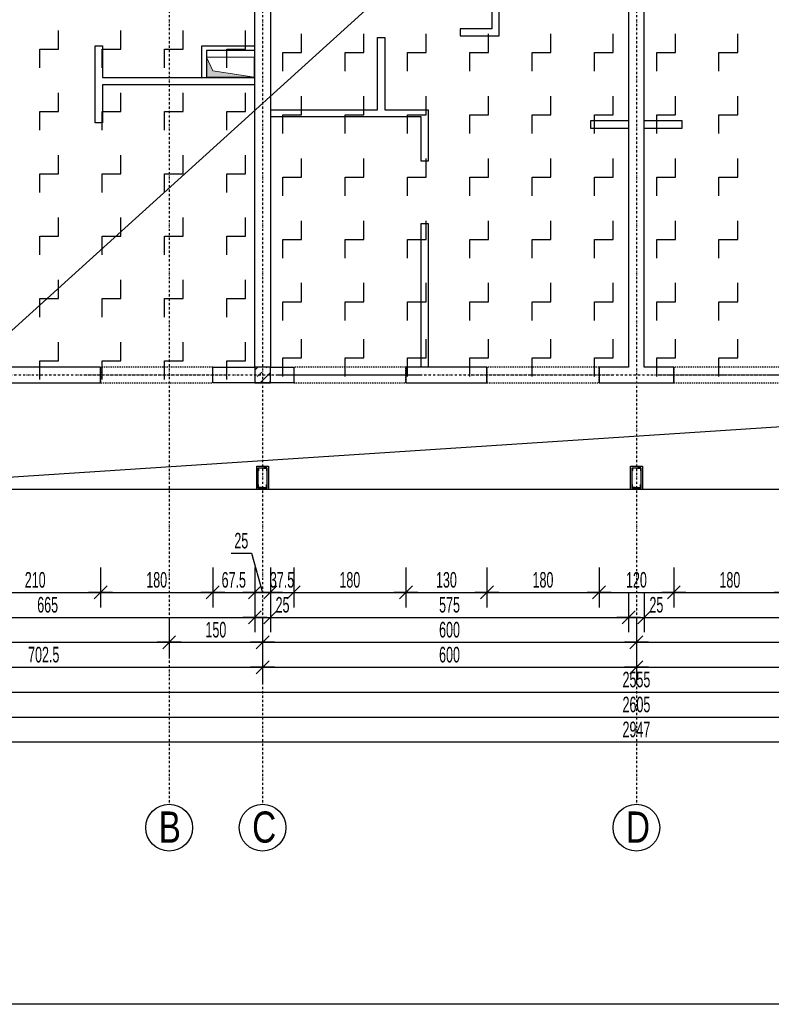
# Model space of a CAD drawing. Header units: millimetres. Extents: x -9646 to 8439, y -19398 to -14733.
# Tile 39 of 49: x 5306 to 6512, y -18664 to -17084. Entities that reach past the tile are written whole.
import ezdxf

# ---------------------------------------------------------------- set-up
doc = ezdxf.new("R2010")
doc.units = ezdxf.units.MM
doc.header["$LTSCALE"] = 10
doc.linetypes.add('MO', pattern=[0.7, 0.35, -0.17, 0.01, -0.17])
doc.linetypes.add('MP', pattern=[0.36, 0.2, -0.16])
for name, color, linetype in [('BA_prg', 3, 'Continuous'), ('BA_szr', 1, 'Continuous'), ('BA_wym', 1, 'Continuous'), ('BD_lpm', 1, 'MP'), ('BD_osm', 1, 'MO'), ('BD_txs', 2, 'Continuous'), ('BD_wic', 1, 'Continuous'), ('BD_wig', 3, 'Continuous'), ('BZ_P_prz', 4, 'Continuous')]:
    doc.layers.add(name, color=color, linetype=linetype)
doc.layers.add('Nowe_A-Przebicia_Nr_pióra__1', color=7, linetype='Continuous', lineweight=13)
doc.layers.add('Nowe_A-Przebicia_Nr_pióra__102', color=7, linetype='Continuous', lineweight=5, true_color=0xcccccc)
doc.styles.add('BIKTS', font='bikromsw.shx', dxfattribs={"width": 0.8})
doc.styles.add('BIKWYM', font='bikromsw.shx', dxfattribs={"width": 0.6})
doc.dimstyles.new('BA_KR_100_cm', dxfattribs={"dimtxt": 25, "dimasz": 1.666667, "dimexe": 24, "dimexo": 0, "dimgap": 0, "dimtad": 0, "dimdec": 1, "dimrnd": 0.5, "dimzin": 9, "dimdsep": 46, "dimtxsty": 'BIKWYM', "dimblk": 'WYM-KR', "dimcen": 0, "dimdle": 20, "dimclrd": 256, "dimclre": 256, "dimclrt": 2, "dimadec": 0, "dimazin": 0, "dimtfac": 0.033333, "dimtdec": 1, "dimtmove": 0, "dimatfit": 3, "dimldrblk": 'WYM-KR', "dimfxl": 25, "dimfxlon": 1, "dimtvp": 0.8, "dimtolj": 1, "dimarcsym": 0})

# ---------------------------------------------------------------- blocks, each defined once
blk = doc.blocks.new('WYM-KR')
at = {"linetype": 'ByBlock'}
blk.add_line((11.52, 0), (-11.52, 0), dxfattribs=at)
at = {"color": 7, "linetype": 'ByBlock'}
blk.add_line((6.24, 6.24), (-6.24, -6.24), dxfattribs=at)
blk = doc.blocks.new('*D452')
at = {"layer": 'BA_wym', "lineweight": -2}
for p, q in [((5225.5, -17962.8), (5225.5, -18026.8)), ((5435.5, -17962.8), (5435.5, -18026.8)), ((5227.2, -18002.8), (5433.8, -18002.8))]:
    blk.add_line(p, q, dxfattribs=at)
at = {"layer": 'Defpoints', "color": 0}
for p in [(5225.5, -17666.3), (5435.5, -17666.3), (5435.5, -18002.8)]:
    blk.add_point(p, dxfattribs=at)
at = {"layer": 'BA_wym', "lineweight": -2, "xscale": 1.666666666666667, "yscale": 1.666666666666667, "zscale": 1.666666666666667, "rotation": 180}
blk.add_blockref('WYM-KR', (5225.5, -18002.8), dxfattribs=at)
at = {"layer": 'BA_wym', "lineweight": -2, "xscale": 1.666666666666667, "yscale": 1.666666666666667, "zscale": 1.666666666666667}
blk.add_blockref('WYM-KR', (5435.5, -18002.8), dxfattribs=at)
at = {"layer": 'BA_wym', "color": 2, "insert": (5330.5, -17982.8), "char_height": 25, "attachment_point": 5, "style": 'BIKWYM'}
blk.add_mtext('\\A1;210', dxfattribs=at)
blk = doc.blocks.new('*D453')
at = {"layer": 'BA_wym', "lineweight": -2}
for p, q in [((5435.5, -17962.8), (5435.5, -18026.8)), ((5615.5, -17962.8), (5615.5, -18026.8)), ((5437.2, -18002.8), (5613.8, -18002.8))]:
    blk.add_line(p, q, dxfattribs=at)
at = {"layer": 'Defpoints', "color": 0}
for p in [(5435.5, -17666.3), (5615.5, -17666.3), (5615.5, -18002.8)]:
    blk.add_point(p, dxfattribs=at)
at = {"layer": 'BA_wym', "lineweight": -2, "xscale": 1.666666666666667, "yscale": 1.666666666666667, "zscale": 1.666666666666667, "rotation": 180}
blk.add_blockref('WYM-KR', (5435.5, -18002.8), dxfattribs=at)
at = {"layer": 'BA_wym', "lineweight": -2, "xscale": 1.666666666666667, "yscale": 1.666666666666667, "zscale": 1.666666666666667}
blk.add_blockref('WYM-KR', (5615.5, -18002.8), dxfattribs=at)
at = {"layer": 'BA_wym', "color": 2, "insert": (5525.5, -17982.8), "char_height": 25, "attachment_point": 5, "style": 'BIKWYM'}
blk.add_mtext('\\A1;180', dxfattribs=at)
blk = doc.blocks.new('*D454')
at = {"layer": 'BA_wym', "lineweight": -2}
for p, q in [((5615.5, -17962.8), (5615.5, -18026.8)), ((5683, -17962.8), (5683, -18026.8)), ((5617.2, -18002.8), (5681.3, -18002.8))]:
    blk.add_line(p, q, dxfattribs=at)
at = {"layer": 'Defpoints', "color": 0}
for p in [(5615.5, -17666.3), (5683, -17666.3), (5683, -18002.8)]:
    blk.add_point(p, dxfattribs=at)
at = {"layer": 'BA_wym', "lineweight": -2, "xscale": 1.666666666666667, "yscale": 1.666666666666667, "zscale": 1.666666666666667, "rotation": 180}
blk.add_blockref('WYM-KR', (5615.5, -18002.8), dxfattribs=at)
at = {"layer": 'BA_wym', "lineweight": -2, "xscale": 1.666666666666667, "yscale": 1.666666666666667, "zscale": 1.666666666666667}
blk.add_blockref('WYM-KR', (5683, -18002.8), dxfattribs=at)
at = {"layer": 'BA_wym', "color": 2, "insert": (5649.2, -17982.8), "char_height": 25, "attachment_point": 5, "style": 'BIKWYM'}
blk.add_mtext('\\A1;67.5', dxfattribs=at)
blk = doc.blocks.new('*D455')
at = {"layer": 'BA_wym', "lineweight": -2}
for p, q in [((5645.1, -17939.9), (5677.5, -17939.9)), ((5677.5, -17939.9), (5695.5, -18002.8)), ((5683, -17962.8), (5683, -18026.8)), ((5708, -17962.8), (5708, -18026.8)), ((5681.3, -18002.8), (5679.6, -18002.8)), ((5683, -18002.8), (5708, -18002.8)), ((5709.6, -18002.8), (5711.3, -18002.8))]:
    blk.add_line(p, q, dxfattribs=at)
at = {"layer": 'Defpoints', "color": 0}
for p in [(5683, -17666.3), (5708, -17666.3), (5708, -18002.8)]:
    blk.add_point(p, dxfattribs=at)
at = {"layer": 'BA_wym', "lineweight": -2, "xscale": 1.666666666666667, "yscale": 1.666666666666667, "zscale": 1.666666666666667}
blk.add_blockref('WYM-KR', (5683, -18002.8), dxfattribs=at)
at = {"layer": 'BA_wym', "lineweight": -2, "xscale": 1.666666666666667, "yscale": 1.666666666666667, "zscale": 1.666666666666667, "rotation": 180}
blk.add_blockref('WYM-KR', (5708, -18002.8), dxfattribs=at)
at = {"layer": 'BA_wym', "color": 2, "insert": (5661.3, -17919.9), "char_height": 25, "attachment_point": 5, "style": 'BIKWYM'}
blk.add_mtext('\\A1;25', dxfattribs=at)
blk = doc.blocks.new('*D456')
at = {"layer": 'BA_wym', "lineweight": -2}
for p, q in [((5708, -17962.8), (5708, -18026.8)), ((5745.5, -17962.8), (5745.5, -18026.8)), ((5706.3, -18002.8), (5704.6, -18002.8)), ((5708, -18002.8), (5745.5, -18002.8)), ((5747.1, -18002.8), (5748.8, -18002.8))]:
    blk.add_line(p, q, dxfattribs=at)
at = {"layer": 'Defpoints', "color": 0}
for p in [(5708, -17666.3), (5745.5, -17666.3), (5745.5, -18002.8)]:
    blk.add_point(p, dxfattribs=at)
at = {"layer": 'BA_wym', "lineweight": -2, "xscale": 1.666666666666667, "yscale": 1.666666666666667, "zscale": 1.666666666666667}
blk.add_blockref('WYM-KR', (5708, -18002.8), dxfattribs=at)
at = {"layer": 'BA_wym', "lineweight": -2, "xscale": 1.666666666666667, "yscale": 1.666666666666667, "zscale": 1.666666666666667, "rotation": 180}
blk.add_blockref('WYM-KR', (5745.5, -18002.8), dxfattribs=at)
at = {"layer": 'BA_wym', "color": 2, "insert": (5726.7, -17982.8), "char_height": 25, "attachment_point": 5, "style": 'BIKWYM'}
blk.add_mtext('\\A1;37.5', dxfattribs=at)
blk = doc.blocks.new('*D457')
at = {"layer": 'BA_wym', "lineweight": -2}
for p, q in [((5745.5, -17962.8), (5745.5, -18026.8)), ((5925.5, -17962.8), (5925.5, -18026.8)), ((5747.1, -18002.8), (5923.8, -18002.8))]:
    blk.add_line(p, q, dxfattribs=at)
at = {"layer": 'Defpoints', "color": 0}
for p in [(5745.5, -17666.3), (5925.5, -17666.3), (5925.5, -18002.8)]:
    blk.add_point(p, dxfattribs=at)
at = {"layer": 'BA_wym', "lineweight": -2, "xscale": 1.666666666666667, "yscale": 1.666666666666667, "zscale": 1.666666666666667, "rotation": 180}
blk.add_blockref('WYM-KR', (5745.5, -18002.8), dxfattribs=at)
at = {"layer": 'BA_wym', "lineweight": -2, "xscale": 1.666666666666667, "yscale": 1.666666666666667, "zscale": 1.666666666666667}
blk.add_blockref('WYM-KR', (5925.5, -18002.8), dxfattribs=at)
at = {"layer": 'BA_wym', "color": 2, "insert": (5835.5, -17982.8), "char_height": 25, "attachment_point": 5, "style": 'BIKWYM'}
blk.add_mtext('\\A1;180', dxfattribs=at)
blk = doc.blocks.new('*D458')
at = {"layer": 'BA_wym', "lineweight": -2}
for p, q in [((5925.5, -17962.8), (5925.5, -18026.8)), ((6055.5, -17962.8), (6055.5, -18026.8)), ((5927.1, -18002.8), (6053.8, -18002.8))]:
    blk.add_line(p, q, dxfattribs=at)
at = {"layer": 'Defpoints', "color": 0}
for p in [(5925.5, -17666.3), (6055.5, -17666.3), (6055.5, -18002.8)]:
    blk.add_point(p, dxfattribs=at)
at = {"layer": 'BA_wym', "lineweight": -2, "xscale": 1.666666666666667, "yscale": 1.666666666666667, "zscale": 1.666666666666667, "rotation": 180}
blk.add_blockref('WYM-KR', (5925.5, -18002.8), dxfattribs=at)
at = {"layer": 'BA_wym', "lineweight": -2, "xscale": 1.666666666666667, "yscale": 1.666666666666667, "zscale": 1.666666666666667}
blk.add_blockref('WYM-KR', (6055.5, -18002.8), dxfattribs=at)
at = {"layer": 'BA_wym', "color": 2, "insert": (5990.5, -17982.8), "char_height": 25, "attachment_point": 5, "style": 'BIKWYM'}
blk.add_mtext('\\A1;130', dxfattribs=at)
blk = doc.blocks.new('*D459')
at = {"layer": 'BA_wym', "lineweight": -2}
for p, q in [((6055.5, -17962.8), (6055.5, -18026.8)), ((6235.5, -17962.8), (6235.5, -18026.8)), ((6057.1, -18002.8), (6233.8, -18002.8))]:
    blk.add_line(p, q, dxfattribs=at)
at = {"layer": 'Defpoints', "color": 0}
for p in [(6055.5, -17666.3), (6235.5, -17666.3), (6235.5, -18002.8)]:
    blk.add_point(p, dxfattribs=at)
at = {"layer": 'BA_wym', "lineweight": -2, "xscale": 1.666666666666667, "yscale": 1.666666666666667, "zscale": 1.666666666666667, "rotation": 180}
blk.add_blockref('WYM-KR', (6055.5, -18002.8), dxfattribs=at)
at = {"layer": 'BA_wym', "lineweight": -2, "xscale": 1.666666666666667, "yscale": 1.666666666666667, "zscale": 1.666666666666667}
blk.add_blockref('WYM-KR', (6235.5, -18002.8), dxfattribs=at)
at = {"layer": 'BA_wym', "color": 2, "insert": (6145.5, -17982.8), "char_height": 25, "attachment_point": 5, "style": 'BIKWYM'}
blk.add_mtext('\\A1;180', dxfattribs=at)
blk = doc.blocks.new('*D460')
at = {"layer": 'BA_wym', "lineweight": -2}
for p, q in [((6235.5, -17962.8), (6235.5, -18026.8)), ((6355.5, -17962.8), (6355.5, -18026.8)), ((6237.1, -18002.8), (6353.8, -18002.8))]:
    blk.add_line(p, q, dxfattribs=at)
at = {"layer": 'Defpoints', "color": 0}
for p in [(6235.5, -17666.3), (6355.5, -17666.3), (6355.5, -18002.8)]:
    blk.add_point(p, dxfattribs=at)
at = {"layer": 'BA_wym', "lineweight": -2, "xscale": 1.666666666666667, "yscale": 1.666666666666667, "zscale": 1.666666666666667, "rotation": 180}
blk.add_blockref('WYM-KR', (6235.5, -18002.8), dxfattribs=at)
at = {"layer": 'BA_wym', "lineweight": -2, "xscale": 1.666666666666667, "yscale": 1.666666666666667, "zscale": 1.666666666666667}
blk.add_blockref('WYM-KR', (6355.5, -18002.8), dxfattribs=at)
at = {"layer": 'BA_wym', "color": 2, "insert": (6295.5, -17982.8), "char_height": 25, "attachment_point": 5, "style": 'BIKWYM'}
blk.add_mtext('\\A1;120', dxfattribs=at)
blk = doc.blocks.new('*D461')
at = {"layer": 'BA_wym', "lineweight": -2}
for p, q in [((6355.5, -17962.8), (6355.5, -18026.8)), ((6535.5, -17962.8), (6535.5, -18026.8)), ((6357.1, -18002.8), (6533.8, -18002.8))]:
    blk.add_line(p, q, dxfattribs=at)
at = {"layer": 'Defpoints', "color": 0}
for p in [(6355.5, -17666.3), (6535.5, -17666.3), (6535.5, -18002.8)]:
    blk.add_point(p, dxfattribs=at)
at = {"layer": 'BA_wym', "lineweight": -2, "xscale": 1.666666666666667, "yscale": 1.666666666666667, "zscale": 1.666666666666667, "rotation": 180}
blk.add_blockref('WYM-KR', (6355.5, -18002.8), dxfattribs=at)
at = {"layer": 'BA_wym', "lineweight": -2, "xscale": 1.666666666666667, "yscale": 1.666666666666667, "zscale": 1.666666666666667}
blk.add_blockref('WYM-KR', (6535.5, -18002.8), dxfattribs=at)
at = {"layer": 'BA_wym', "color": 2, "insert": (6445.5, -17982.8), "char_height": 25, "attachment_point": 5, "style": 'BIKWYM'}
blk.add_mtext('\\A1;180', dxfattribs=at)
blk = doc.blocks.new('*D473')
at = {"layer": 'BA_wym', "lineweight": -2}
for p, q in [((5018, -18002.8), (5018, -18066.8)), ((5683, -18002.8), (5683, -18066.8)), ((5019.6, -18042.8), (5681.3, -18042.8))]:
    blk.add_line(p, q, dxfattribs=at)
at = {"layer": 'Defpoints', "color": 0}
for p in [(5683, -17641.3), (5018, -17837.3), (5683, -18042.8)]:
    blk.add_point(p, dxfattribs=at)
at = {"layer": 'BA_wym', "lineweight": -2, "xscale": 1.666666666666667, "yscale": 1.666666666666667, "zscale": 1.666666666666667, "rotation": 180}
blk.add_blockref('WYM-KR', (5018, -18042.8), dxfattribs=at)
at = {"layer": 'BA_wym', "lineweight": -2, "xscale": 1.666666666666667, "yscale": 1.666666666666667, "zscale": 1.666666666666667}
blk.add_blockref('WYM-KR', (5683, -18042.8), dxfattribs=at)
at = {"layer": 'BA_wym', "color": 2, "insert": (5350.5, -18022.8), "char_height": 25, "attachment_point": 5, "style": 'BIKWYM'}
blk.add_mtext('\\A1;665', dxfattribs=at)
blk = doc.blocks.new('*D474')
at = {"layer": 'BA_wym', "lineweight": -2}
for p, q in [((5683, -18002.8), (5683, -18066.8)), ((5708, -18002.8), (5708, -18066.8)), ((5681.3, -18042.8), (5679.6, -18042.8)), ((5683, -18042.8), (5708, -18042.8)), ((5709.6, -18042.8), (5743.7, -18042.8))]:
    blk.add_line(p, q, dxfattribs=at)
at = {"layer": 'Defpoints', "color": 0}
for p in [(5683, -17641.3), (5708, -17641.3), (5708, -18042.8)]:
    blk.add_point(p, dxfattribs=at)
at = {"layer": 'BA_wym', "lineweight": -2, "xscale": 1.666666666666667, "yscale": 1.666666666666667, "zscale": 1.666666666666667}
blk.add_blockref('WYM-KR', (5683, -18042.8), dxfattribs=at)
at = {"layer": 'BA_wym', "lineweight": -2, "xscale": 1.666666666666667, "yscale": 1.666666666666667, "zscale": 1.666666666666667, "rotation": 180}
blk.add_blockref('WYM-KR', (5708, -18042.8), dxfattribs=at)
at = {"layer": 'BA_wym', "color": 2, "insert": (5727.5, -18022.8), "char_height": 25, "attachment_point": 5, "style": 'BIKWYM'}
blk.add_mtext('\\A1;25', dxfattribs=at)
blk = doc.blocks.new('*D475')
at = {"layer": 'BA_wym', "lineweight": -2}
for p, q in [((5708, -18002.8), (5708, -18066.8)), ((6283, -18002.8), (6283, -18066.8)), ((5709.6, -18042.8), (6281.3, -18042.8))]:
    blk.add_line(p, q, dxfattribs=at)
at = {"layer": 'Defpoints', "color": 0}
for p in [(5708, -17641.3), (6283, -17641.3), (6283, -18042.8)]:
    blk.add_point(p, dxfattribs=at)
at = {"layer": 'BA_wym', "lineweight": -2, "xscale": 1.666666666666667, "yscale": 1.666666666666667, "zscale": 1.666666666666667, "rotation": 180}
blk.add_blockref('WYM-KR', (5708, -18042.8), dxfattribs=at)
at = {"layer": 'BA_wym', "lineweight": -2, "xscale": 1.666666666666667, "yscale": 1.666666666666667, "zscale": 1.666666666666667}
blk.add_blockref('WYM-KR', (6283, -18042.8), dxfattribs=at)
at = {"layer": 'BA_wym', "color": 2, "insert": (5995.5, -18022.8), "char_height": 25, "attachment_point": 5, "style": 'BIKWYM'}
blk.add_mtext('\\A1;575', dxfattribs=at)
blk = doc.blocks.new('*D476')
at = {"layer": 'BA_wym', "lineweight": -2}
for p, q in [((6283, -18002.8), (6283, -18066.8)), ((6308, -18002.8), (6308, -18066.8)), ((6281.3, -18042.8), (6279.6, -18042.8)), ((6283, -18042.8), (6308, -18042.8)), ((6309.6, -18042.8), (6343.7, -18042.8))]:
    blk.add_line(p, q, dxfattribs=at)
at = {"layer": 'Defpoints', "color": 0}
for p in [(6283, -17641.3), (6308, -17641.3), (6308, -18042.8)]:
    blk.add_point(p, dxfattribs=at)
at = {"layer": 'BA_wym', "lineweight": -2, "xscale": 1.666666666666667, "yscale": 1.666666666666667, "zscale": 1.666666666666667}
blk.add_blockref('WYM-KR', (6283, -18042.8), dxfattribs=at)
at = {"layer": 'BA_wym', "lineweight": -2, "xscale": 1.666666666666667, "yscale": 1.666666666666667, "zscale": 1.666666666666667, "rotation": 180}
blk.add_blockref('WYM-KR', (6308, -18042.8), dxfattribs=at)
at = {"layer": 'BA_wym', "color": 2, "insert": (6327.5, -18022.8), "char_height": 25, "attachment_point": 5, "style": 'BIKWYM'}
blk.add_mtext('\\A1;25', dxfattribs=at)
blk = doc.blocks.new('*D477')
at = {"layer": 'BA_wym', "lineweight": -2}
for p, q in [((6308, -18002.8), (6308, -18066.8)), ((6883, -18002.8), (6883, -18066.8)), ((6309.6, -18042.8), (6881.3, -18042.8))]:
    blk.add_line(p, q, dxfattribs=at)
at = {"layer": 'Defpoints', "color": 0}
for p in [(6308, -17641.3), (6883, -17641.3), (6883, -18042.8)]:
    blk.add_point(p, dxfattribs=at)
at = {"layer": 'BA_wym', "lineweight": -2, "xscale": 1.666666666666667, "yscale": 1.666666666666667, "zscale": 1.666666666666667, "rotation": 180}
blk.add_blockref('WYM-KR', (6308, -18042.8), dxfattribs=at)
at = {"layer": 'BA_wym', "lineweight": -2, "xscale": 1.666666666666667, "yscale": 1.666666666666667, "zscale": 1.666666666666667}
blk.add_blockref('WYM-KR', (6883, -18042.8), dxfattribs=at)
at = {"layer": 'BA_wym', "color": 2, "insert": (6595.5, -18022.8), "char_height": 25, "attachment_point": 5, "style": 'BIKWYM'}
blk.add_mtext('\\A1;575', dxfattribs=at)
blk = doc.blocks.new('*D482')
at = {"layer": 'BA_wym', "lineweight": -2}
for p, q in [((5005.5, -18042.8), (5005.5, -18106.8)), ((5545.5, -18042.8), (5545.5, -18106.8)), ((5007.1, -18082.8), (5543.8, -18082.8))]:
    blk.add_line(p, q, dxfattribs=at)
at = {"layer": 'Defpoints', "color": 0}
for p in [(5545.5, -17666.3), (5005.5, -17837.3), (5545.5, -18082.8)]:
    blk.add_point(p, dxfattribs=at)
at = {"layer": 'BA_wym', "lineweight": -2, "xscale": 1.666666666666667, "yscale": 1.666666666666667, "zscale": 1.666666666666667, "rotation": 180}
blk.add_blockref('WYM-KR', (5005.5, -18082.8), dxfattribs=at)
at = {"layer": 'BA_wym', "lineweight": -2, "xscale": 1.666666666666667, "yscale": 1.666666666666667, "zscale": 1.666666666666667}
blk.add_blockref('WYM-KR', (5545.5, -18082.8), dxfattribs=at)
at = {"layer": 'BA_wym', "color": 2, "insert": (5275.5, -18062.8), "char_height": 25, "attachment_point": 5, "style": 'BIKWYM'}
blk.add_mtext('\\A1;540', dxfattribs=at)
blk = doc.blocks.new('*D483')
at = {"layer": 'BA_wym', "lineweight": -2}
for p, q in [((5545.5, -18042.8), (5545.5, -18106.8)), ((5695.5, -18042.8), (5695.5, -18106.8)), ((5547.1, -18082.8), (5693.8, -18082.8))]:
    blk.add_line(p, q, dxfattribs=at)
at = {"layer": 'Defpoints', "color": 0}
for p in [(5695.5, -17560.7), (5545.5, -17666.3), (5695.5, -18082.8)]:
    blk.add_point(p, dxfattribs=at)
at = {"layer": 'BA_wym', "lineweight": -2, "xscale": 1.666666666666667, "yscale": 1.666666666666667, "zscale": 1.666666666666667, "rotation": 180}
blk.add_blockref('WYM-KR', (5545.5, -18082.8), dxfattribs=at)
at = {"layer": 'BA_wym', "lineweight": -2, "xscale": 1.666666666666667, "yscale": 1.666666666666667, "zscale": 1.666666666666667}
blk.add_blockref('WYM-KR', (5695.5, -18082.8), dxfattribs=at)
at = {"layer": 'BA_wym', "color": 2, "insert": (5620.5, -18062.8), "char_height": 25, "attachment_point": 5, "style": 'BIKWYM'}
blk.add_mtext('\\A1;150', dxfattribs=at)
blk = doc.blocks.new('*D484')
at = {"layer": 'BA_wym', "lineweight": -2}
for p, q in [((5695.5, -18042.8), (5695.5, -18106.8)), ((6295.5, -18042.8), (6295.5, -18106.8)), ((5697.1, -18082.8), (6293.8, -18082.8))]:
    blk.add_line(p, q, dxfattribs=at)
at = {"layer": 'Defpoints', "color": 0}
for p in [(5695.5, -17560.7), (6295.5, -17666.3), (6295.5, -18082.8)]:
    blk.add_point(p, dxfattribs=at)
at = {"layer": 'BA_wym', "lineweight": -2, "xscale": 1.666666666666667, "yscale": 1.666666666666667, "zscale": 1.666666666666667, "rotation": 180}
blk.add_blockref('WYM-KR', (5695.5, -18082.8), dxfattribs=at)
at = {"layer": 'BA_wym', "lineweight": -2, "xscale": 1.666666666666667, "yscale": 1.666666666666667, "zscale": 1.666666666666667}
blk.add_blockref('WYM-KR', (6295.5, -18082.8), dxfattribs=at)
at = {"layer": 'BA_wym', "color": 2, "insert": (5995.5, -18062.8), "char_height": 25, "attachment_point": 5, "style": 'BIKWYM'}
blk.add_mtext('\\A1;600', dxfattribs=at)
blk = doc.blocks.new('*D485')
at = {"layer": 'BA_wym', "lineweight": -2}
for p, q in [((6295.5, -18042.8), (6295.5, -18106.8)), ((6895.5, -18042.8), (6895.5, -18106.8)), ((6297.1, -18082.8), (6893.8, -18082.8))]:
    blk.add_line(p, q, dxfattribs=at)
at = {"layer": 'Defpoints', "color": 0}
for p in [(6295.5, -17666.3), (6895.5, -17666.3), (6895.5, -18082.8)]:
    blk.add_point(p, dxfattribs=at)
at = {"layer": 'BA_wym', "lineweight": -2, "xscale": 1.666666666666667, "yscale": 1.666666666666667, "zscale": 1.666666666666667, "rotation": 180}
blk.add_blockref('WYM-KR', (6295.5, -18082.8), dxfattribs=at)
at = {"layer": 'BA_wym', "lineweight": -2, "xscale": 1.666666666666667, "yscale": 1.666666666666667, "zscale": 1.666666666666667}
blk.add_blockref('WYM-KR', (6895.5, -18082.8), dxfattribs=at)
at = {"layer": 'BA_wym', "color": 2, "insert": (6595.5, -18062.8), "char_height": 25, "attachment_point": 5, "style": 'BIKWYM'}
blk.add_mtext('\\A1;600', dxfattribs=at)
blk = doc.blocks.new('*D489')
at = {"layer": 'BA_wym', "lineweight": -2}
for p, q in [((4993, -18082.8), (4993, -18146.8)), ((5695.5, -18082.8), (5695.5, -18146.8)), ((4994.6, -18122.8), (5693.8, -18122.8))]:
    blk.add_line(p, q, dxfattribs=at)
at = {"layer": 'Defpoints', "color": 0}
for p in [(5695.5, -17800.3), (4993, -17837.3), (5695.5, -18122.8)]:
    blk.add_point(p, dxfattribs=at)
at = {"layer": 'BA_wym', "lineweight": -2, "xscale": 1.666666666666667, "yscale": 1.666666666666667, "zscale": 1.666666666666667, "rotation": 180}
blk.add_blockref('WYM-KR', (4993, -18122.8), dxfattribs=at)
at = {"layer": 'BA_wym', "lineweight": -2, "xscale": 1.666666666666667, "yscale": 1.666666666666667, "zscale": 1.666666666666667}
blk.add_blockref('WYM-KR', (5695.5, -18122.8), dxfattribs=at)
at = {"layer": 'BA_wym', "color": 2, "insert": (5344.2, -18102.8), "char_height": 25, "attachment_point": 5, "style": 'BIKWYM'}
blk.add_mtext('\\A1;702.5', dxfattribs=at)
blk = doc.blocks.new('*D490')
at = {"layer": 'BA_wym', "lineweight": -2}
for p, q in [((5695.5, -18082.8), (5695.5, -18146.8)), ((6295.5, -18082.8), (6295.5, -18146.8)), ((5697.1, -18122.8), (6293.8, -18122.8))]:
    blk.add_line(p, q, dxfattribs=at)
at = {"layer": 'Defpoints', "color": 0}
for p in [(5695.5, -17800.3), (6295.5, -17800.3), (6295.5, -18122.8)]:
    blk.add_point(p, dxfattribs=at)
at = {"layer": 'BA_wym', "lineweight": -2, "xscale": 1.666666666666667, "yscale": 1.666666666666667, "zscale": 1.666666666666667, "rotation": 180}
blk.add_blockref('WYM-KR', (5695.5, -18122.8), dxfattribs=at)
at = {"layer": 'BA_wym', "lineweight": -2, "xscale": 1.666666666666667, "yscale": 1.666666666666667, "zscale": 1.666666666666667}
blk.add_blockref('WYM-KR', (6295.5, -18122.8), dxfattribs=at)
at = {"layer": 'BA_wym', "color": 2, "insert": (5995.5, -18102.8), "char_height": 25, "attachment_point": 5, "style": 'BIKWYM'}
blk.add_mtext('\\A1;600', dxfattribs=at)
blk = doc.blocks.new('*D491')
at = {"layer": 'BA_wym', "lineweight": -2}
for p, q in [((6295.5, -18082.8), (6295.5, -18146.8)), ((6895.5, -18082.8), (6895.5, -18146.8)), ((6297.1, -18122.8), (6893.8, -18122.8))]:
    blk.add_line(p, q, dxfattribs=at)
at = {"layer": 'Defpoints', "color": 0}
for p in [(6295.5, -17800.3), (6895.5, -17800.3), (6895.5, -18122.8)]:
    blk.add_point(p, dxfattribs=at)
at = {"layer": 'BA_wym', "lineweight": -2, "xscale": 1.666666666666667, "yscale": 1.666666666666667, "zscale": 1.666666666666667, "rotation": 180}
blk.add_blockref('WYM-KR', (6295.5, -18122.8), dxfattribs=at)
at = {"layer": 'BA_wym', "lineweight": -2, "xscale": 1.666666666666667, "yscale": 1.666666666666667, "zscale": 1.666666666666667}
blk.add_blockref('WYM-KR', (6895.5, -18122.8), dxfattribs=at)
at = {"layer": 'BA_wym', "color": 2, "insert": (6595.5, -18102.8), "char_height": 25, "attachment_point": 5, "style": 'BIKWYM'}
blk.add_mtext('\\A1;600', dxfattribs=at)
blk = doc.blocks.new('*D494')
at = {"layer": 'BA_wym', "lineweight": -2}
for p, q in [((5018, -18122.8), (5018, -18186.8)), ((7573, -18122.8), (7573, -18186.8)), ((5019.6, -18162.8), (7571.3, -18162.8))]:
    blk.add_line(p, q, dxfattribs=at)
at = {"layer": 'Defpoints', "color": 0}
for p in [(5018, -17837.3), (7573, -17837.3), (7573, -18162.8)]:
    blk.add_point(p, dxfattribs=at)
at = {"layer": 'BA_wym', "lineweight": -2, "xscale": 1.666666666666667, "yscale": 1.666666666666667, "zscale": 1.666666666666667, "rotation": 180}
blk.add_blockref('WYM-KR', (5018, -18162.8), dxfattribs=at)
at = {"layer": 'BA_wym', "lineweight": -2, "xscale": 1.666666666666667, "yscale": 1.666666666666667, "zscale": 1.666666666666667}
blk.add_blockref('WYM-KR', (7573, -18162.8), dxfattribs=at)
at = {"layer": 'BA_wym', "color": 2, "insert": (6295.5, -18142.8), "char_height": 25, "attachment_point": 5, "style": 'BIKWYM'}
blk.add_mtext('\\A1;2555', dxfattribs=at)
blk = doc.blocks.new('*D496')
at = {"layer": 'BA_wym', "lineweight": -2}
for p, q in [((4993, -18162.8), (4993, -18226.8)), ((7598, -18162.8), (7598, -18226.8)), ((4994.6, -18202.8), (7596.3, -18202.8))]:
    blk.add_line(p, q, dxfattribs=at)
at = {"layer": 'Defpoints', "color": 0}
for p in [(4993, -17837.3), (7598, -17837.3), (7598, -18202.8)]:
    blk.add_point(p, dxfattribs=at)
at = {"layer": 'BA_wym', "lineweight": -2, "xscale": 1.666666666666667, "yscale": 1.666666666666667, "zscale": 1.666666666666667, "rotation": 180}
blk.add_blockref('WYM-KR', (4993, -18202.8), dxfattribs=at)
at = {"layer": 'BA_wym', "lineweight": -2, "xscale": 1.666666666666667, "yscale": 1.666666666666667, "zscale": 1.666666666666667}
blk.add_blockref('WYM-KR', (7598, -18202.8), dxfattribs=at)
at = {"layer": 'BA_wym', "color": 2, "insert": (6295.5, -18182.8), "char_height": 25, "attachment_point": 5, "style": 'BIKWYM'}
blk.add_mtext('\\A1;2605', dxfattribs=at)
blk = doc.blocks.new('*D523')
at = {"layer": 'BA_wym', "lineweight": -2}
for p, q in [((4547, -15790.3), (4498, -15790.3)), ((4522, -15792), (4522, -17835.6)), ((4547, -17837.3), (4498, -17837.3))]:
    blk.add_line(p, q, dxfattribs=at)
at = {"layer": 'Defpoints', "color": 0}
for p in [(5683, -15790.3), (4522, -17837.3), (4993, -17837.3)]:
    blk.add_point(p, dxfattribs=at)
at = {"layer": 'BA_wym', "lineweight": -2, "xscale": 1.666666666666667, "yscale": 1.666666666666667, "zscale": 1.666666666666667}
for p, rotation in [((4522, -15790.3), 90), ((4522, -17837.3), 270)]:
    blk.add_blockref('WYM-KR', p, dxfattribs=dict(at, rotation=rotation))
at = {"layer": 'BA_wym', "color": 2, "insert": (4502, -16813.8), "char_height": 25, "attachment_point": 5, "rotation": 90, "style": 'BIKWYM'}
blk.add_mtext('\\A1;2047', dxfattribs=at)
blk = doc.blocks.new('*D561')
at = {"layer": 'BA_wym', "lineweight": -2}
for p, q in [((4822, -18202.8), (4822, -18266.8)), ((7769, -18202.8), (7769, -18266.8)), ((4823.6, -18242.8), (7767.3, -18242.8))]:
    blk.add_line(p, q, dxfattribs=at)
at = {"layer": 'Defpoints', "color": 0}
for p in [(4822, -16738.8), (7769, -16738.8), (7769, -18242.8)]:
    blk.add_point(p, dxfattribs=at)
at = {"layer": 'BA_wym', "lineweight": -2, "xscale": 1.666666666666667, "yscale": 1.666666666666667, "zscale": 1.666666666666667, "rotation": 180}
blk.add_blockref('WYM-KR', (4822, -18242.8), dxfattribs=at)
at = {"layer": 'BA_wym', "lineweight": -2, "xscale": 1.666666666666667, "yscale": 1.666666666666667, "zscale": 1.666666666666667}
blk.add_blockref('WYM-KR', (7769, -18242.8), dxfattribs=at)
at = {"layer": 'BA_wym', "color": 2, "insert": (6295.5, -18222.8), "char_height": 25, "attachment_point": 5, "style": 'BIKWYM'}
blk.add_mtext('\\A1;2947', dxfattribs=at)

msp = doc.modelspace()

# ---------------------------------------------------------------- hatches: boundary and pattern name
at = {"layer": 'BA_szr'}
h = msp.add_hatch(dxfattribs=at)
h.set_pattern_fill('BIK_ZELBET', color=256, scale=100, angle=45, pattern_type=2)
h.set_pattern_definition([(45, (-5930.797, -18710.161), (-14.142136, 14.142136), []), (45, (-5937.868, -18703.09), (-14.142136, 14.142136), [10, -10])])
h.paths.add_polyline_path([(5682.98, -17666.31), (5707.98, -17666.31), (5707.98, -17641.31), (5682.98, -17641.31)])
at = {"layer": 'Nowe_A-Przebicia_Nr_pióra__102', "linetype": 'Continuous', "lineweight": 5, "true_color": 0xcccccc}
msp.add_hatch(color=254, dxfattribs=at).paths.add_polyline_path([(5681.98, -17175.81), (5605.48, -17175.81), (5605.48, -17143.86), (5615.47, -17165.82)])

# ---------------------------------------------------------------- linework, layer by layer
at = {"layer": 'BA_prg', "color": 8}
for points in [[(5688.48, -17802.81), (5693.48, -17802.81), (5693.48, -17803.06, -0.4142136), (5693.13, -17803.41), (5689.78, -17803.41, 0.4142136), (5689.08, -17804.11), (5689.08, -17807.46, -0.4142136), (5688.73, -17807.81), (5688.48, -17807.81)], [(5702.48, -17802.81), (5697.48, -17802.81), (5697.48, -17803.06, 0.4142136), (5697.83, -17803.41), (5701.18, -17803.41, -0.4142136), (5701.88, -17804.11), (5701.88, -17807.46, 0.4142136), (5702.23, -17807.81), (5702.48, -17807.81)], [(6288.48, -17802.81), (6293.48, -17802.81), (6293.48, -17803.06, -0.4142136), (6293.13, -17803.41), (6289.78, -17803.41, 0.4142136), (6289.08, -17804.11), (6289.08, -17807.46, -0.4142136), (6288.73, -17807.81), (6288.48, -17807.81)], [(6302.48, -17802.81), (6297.48, -17802.81), (6297.48, -17803.06, 0.4142136), (6297.83, -17803.41), (6301.18, -17803.41, -0.4142136), (6301.88, -17804.11), (6301.88, -17807.46, 0.4142136), (6302.23, -17807.81), (6302.48, -17807.81)], [(5688.48, -17834.81), (5693.48, -17834.81), (5693.48, -17834.56, 0.4142136), (5693.13, -17834.21), (5689.78, -17834.21, -0.4142136), (5689.08, -17833.51), (5689.08, -17830.16, 0.4142136), (5688.73, -17829.81), (5688.48, -17829.81)], [(5702.48, -17834.81), (5697.48, -17834.81), (5697.48, -17834.56, -0.4142136), (5697.83, -17834.21), (5701.18, -17834.21, 0.4142136), (5701.88, -17833.51), (5701.88, -17830.16, -0.4142136), (5702.23, -17829.81), (5702.48, -17829.81)], [(6288.48, -17834.81), (6293.48, -17834.81), (6293.48, -17834.56, 0.4142136), (6293.13, -17834.21), (6289.78, -17834.21, -0.4142136), (6289.08, -17833.51), (6289.08, -17830.16, 0.4142136), (6288.73, -17829.81), (6288.48, -17829.81)], [(6302.48, -17834.81), (6297.48, -17834.81), (6297.48, -17834.56, -0.4142136), (6297.83, -17834.21), (6301.18, -17834.21, 0.4142136), (6301.88, -17833.51), (6301.88, -17830.16, -0.4142136), (6302.23, -17829.81), (6302.48, -17829.81)]]:
    msp.add_lwpolyline(points, format="xyb", close=True, dxfattribs=at)
at = {"layer": 'BD_lpm'}
for points in [[(5435.48, -17666.31), (5615.48, -17666.31), (5615.48, -17641.31), (5435.48, -17641.31)], [(5745.48, -17666.31), (5925.48, -17666.31), (5925.48, -17641.31), (5745.48, -17641.31)], [(6055.48, -17666.31), (6235.48, -17666.31), (6235.48, -17641.31), (6055.48, -17641.31)], [(6355.48, -17666.31), (6535.48, -17666.31), (6535.48, -17641.31), (6355.48, -17641.31)]]:
    msp.add_lwpolyline(points, close=True, dxfattribs=at)
at = {"layer": 'BD_osm', "color": 5}
for p, q in [((5410.48, -17653.81), (5640.48, -17653.81)), ((5720.48, -17653.81), (5950.48, -17653.81)), ((6030.48, -17653.81), (6260.48, -17653.81)), ((6330.48, -17653.81), (6560.48, -17653.81))]:
    msp.add_line(p, q, dxfattribs=at)
at = {"layer": 'BD_osm'}
for points in [[(5545.48, -15270.3), (5545.48, -18342.76)], [(5695.48, -15270.3), (5695.48, -18342.76)], [(6295.48, -15270.3), (6295.48, -18342.76)], [(4421.98, -17653.81), (8168.98, -17653.81)]]:
    msp.add_lwpolyline(points, dxfattribs=at)
at = {"layer": 'BD_wic', "color": 5}
msp.add_line((4099.2, -18663.74), (8439.26, -14733.12), dxfattribs=at)
msp.add_lwpolyline([(4099.2, -14733.12), (8439.26, -14733.12), (8439.26, -18663.74), (4099.2, -18663.74)], close=True, dxfattribs=at)
at = {"layer": 'BD_wic', "color": 8}
for points in [[(6063.48, -16916.31), (6063.48, -17098.31), (6012.48, -17098.31), (6012.48, -17109.81), (6074.98, -17109.81), (6074.98, -16916.31)], [(5682.98, -17188.31), (5438.48, -17188.31), (5438.48, -17249.31), (5426.98, -17249.31), (5426.98, -17125.81), (5438.48, -17125.81), (5438.48, -17176.81), (5682.98, -17176.81)], [(5597.98, -17175.81), (5597.98, -17125.81), (5681.98, -17125.81)], [(5707.98, -17228.31), (5879.98, -17228.31), (5879.98, -17112.31), (5891.48, -17112.31), (5891.48, -17228.31), (5961.48, -17228.31), (5961.48, -17310.81), (5949.98, -17310.81), (5949.98, -17239.81), (5707.98, -17239.81)], [(5681.98, -17133.31), (5605.48, -17133.31), (5605.48, -17175.81)], [(6282.98, -17246.31), (6221.97, -17246.31), (6221.97, -17257.81), (6282.98, -17257.81)], [(6307.98, -17257.81), (6368.99, -17257.81), (6368.99, -17246.31), (6307.98, -17246.31)], [(5949.98, -17641.31), (5949.98, -17410.81), (5961.48, -17410.81), (5961.48, -17641.31)]]:
    msp.add_lwpolyline(points, dxfattribs=at)
at = {"layer": 'BD_wic'}
for points in [[(4992.98, -17837.31), (7597.98, -17666.31)], [(5017.98, -17837.31), (7572.98, -17837.31)]]:
    msp.add_lwpolyline(points, dxfattribs=at)
at = {"layer": 'BD_wic', "color": 8}
for points in [[(5685.98, -17800.31), (5704.98, -17800.31), (5704.98, -17837.31), (5685.98, -17837.31)], [(5702.48, -17834.81), (5688.48, -17834.81), (5688.48, -17802.81), (5702.48, -17802.81)], [(6285.98, -17800.31), (6304.98, -17800.31), (6304.98, -17837.31), (6285.98, -17837.31)], [(6302.48, -17834.81), (6288.48, -17834.81), (6288.48, -17802.81), (6302.48, -17802.81)]]:
    msp.add_lwpolyline(points, close=True, dxfattribs=at)
at = {"layer": 'BD_wic'}
for centre in [(5545.48, -18380.26), (5695.48, -18380.26), (6295.48, -18380.26)]:
    msp.add_circle(centre, 37.5, dxfattribs=at)
at = {"layer": 'BD_wig'}
for points in [[(5615.48, -17666.31), (5615.48, -17641.31), (5682.98, -17641.31), (5682.98, -16916.31), (5668.98, -16916.31), (5668.98, -16891.31), (5902.48, -16891.31), (5902.48, -16916.31), (5707.98, -16916.31), (5707.98, -17641.31), (5745.48, -17641.31), (5745.48, -17666.31), (5615.48, -17666.31)], [(6282.98, -17641.31), (6235.48, -17641.31), (6235.48, -17666.31), (6355.48, -17666.31), (6355.48, -17641.31), (6307.98, -17641.31), (6307.98, -16916.31), (6588.48, -16916.31), (6588.48, -16891.31), (6002.48, -16891.31), (6002.48, -16916.31), (6282.98, -16916.31), (6282.98, -17641.31)]]:
    msp.add_lwpolyline(points, dxfattribs=at)
for points in [[(5225.48, -17666.31), (5435.48, -17666.31), (5435.48, -17641.31), (5225.48, -17641.31)], [(5682.98, -17666.31), (5707.98, -17666.31), (5707.98, -17641.31), (5682.98, -17641.31)], [(5925.48, -17666.31), (6055.48, -17666.31), (6055.48, -17641.31), (5925.48, -17641.31)]]:
    msp.add_lwpolyline(points, close=True, dxfattribs=at)
at = {"layer": 'BZ_P_prz'}
for points in [[(5337.98, -17161.31), (5337.98, -17131.31), (5367.98, -17131.31), (5367.98, -17101.31)], [(5437.98, -17161.31), (5437.98, -17131.31), (5467.98, -17131.31), (5467.98, -17101.31)], [(5537.98, -17161.31), (5537.98, -17131.31), (5567.98, -17131.31), (5567.98, -17101.31)], [(5637.98, -17161.31), (5637.98, -17131.31), (5667.98, -17131.31), (5667.98, -17101.31)], [(5727.98, -17166.31), (5727.98, -17136.31), (5757.98, -17136.31), (5757.98, -17106.31)], [(5827.98, -17166.31), (5827.98, -17136.31), (5857.98, -17136.31), (5857.98, -17106.31)], [(5927.98, -17166.31), (5927.98, -17136.31), (5957.98, -17136.31), (5957.98, -17106.31)], [(6027.98, -17166.31), (6027.98, -17136.31), (6057.98, -17136.31), (6057.98, -17106.31)], [(6127.98, -17166.31), (6127.98, -17136.31), (6157.98, -17136.31), (6157.98, -17106.31)], [(6227.98, -17166.31), (6227.98, -17136.31), (6257.98, -17136.31), (6257.98, -17106.31)], [(6327.98, -17166.31), (6327.98, -17136.31), (6357.98, -17136.31), (6357.98, -17106.31)], [(6427.98, -17166.31), (6427.98, -17136.31), (6457.98, -17136.31), (6457.98, -17106.31)], [(5337.98, -17261.31), (5337.98, -17231.31), (5367.98, -17231.31), (5367.98, -17201.31)], [(5437.98, -17261.31), (5437.98, -17231.31), (5467.98, -17231.31), (5467.98, -17201.31)], [(5537.98, -17261.31), (5537.98, -17231.31), (5567.98, -17231.31), (5567.98, -17201.31)], [(5637.98, -17261.31), (5637.98, -17231.31), (5667.98, -17231.31), (5667.98, -17201.31)], [(5727.98, -17266.31), (5727.98, -17236.31), (5757.98, -17236.31), (5757.98, -17206.31)], [(5827.98, -17266.31), (5827.98, -17236.31), (5857.98, -17236.31), (5857.98, -17206.31)], [(5927.98, -17266.31), (5927.98, -17236.31), (5957.98, -17236.31), (5957.98, -17206.31)], [(6027.98, -17266.31), (6027.98, -17236.31), (6057.98, -17236.31), (6057.98, -17206.31)], [(6127.98, -17266.31), (6127.98, -17236.31), (6157.98, -17236.31), (6157.98, -17206.31)], [(6227.98, -17266.31), (6227.98, -17236.31), (6257.98, -17236.31), (6257.98, -17206.31)], [(6327.98, -17266.31), (6327.98, -17236.31), (6357.98, -17236.31), (6357.98, -17206.31)], [(6427.98, -17266.31), (6427.98, -17236.31), (6457.98, -17236.31), (6457.98, -17206.31)], [(5337.98, -17361.31), (5337.98, -17331.31), (5367.98, -17331.31), (5367.98, -17301.31)], [(5437.98, -17361.31), (5437.98, -17331.31), (5467.98, -17331.31), (5467.98, -17301.31)], [(5537.98, -17361.31), (5537.98, -17331.31), (5567.98, -17331.31), (5567.98, -17301.31)], [(5637.98, -17361.31), (5637.98, -17331.31), (5667.98, -17331.31), (5667.98, -17301.31)], [(5727.98, -17366.31), (5727.98, -17336.31), (5757.98, -17336.31), (5757.98, -17306.31)], [(5827.98, -17366.31), (5827.98, -17336.31), (5857.98, -17336.31), (5857.98, -17306.31)], [(5927.98, -17366.31), (5927.98, -17336.31), (5957.98, -17336.31), (5957.98, -17306.31)], [(6027.98, -17366.31), (6027.98, -17336.31), (6057.98, -17336.31), (6057.98, -17306.31)], [(6127.98, -17366.31), (6127.98, -17336.31), (6157.98, -17336.31), (6157.98, -17306.31)], [(6227.98, -17366.31), (6227.98, -17336.31), (6257.98, -17336.31), (6257.98, -17306.31)], [(6327.98, -17366.31), (6327.98, -17336.31), (6357.98, -17336.31), (6357.98, -17306.31)], [(6427.98, -17366.31), (6427.98, -17336.31), (6457.98, -17336.31), (6457.98, -17306.31)], [(5337.98, -17461.31), (5337.98, -17431.31), (5367.98, -17431.31), (5367.98, -17401.31)], [(5437.98, -17461.31), (5437.98, -17431.31), (5467.98, -17431.31), (5467.98, -17401.31)], [(5537.98, -17461.31), (5537.98, -17431.31), (5567.98, -17431.31), (5567.98, -17401.31)], [(5637.98, -17461.31), (5637.98, -17431.31), (5667.98, -17431.31), (5667.98, -17401.31)], [(5727.98, -17466.31), (5727.98, -17436.31), (5757.98, -17436.31), (5757.98, -17406.31)], [(5827.98, -17466.31), (5827.98, -17436.31), (5857.98, -17436.31), (5857.98, -17406.31)], [(5927.98, -17466.31), (5927.98, -17436.31), (5957.98, -17436.31), (5957.98, -17406.31)], [(6027.98, -17466.31), (6027.98, -17436.31), (6057.98, -17436.31), (6057.98, -17406.31)], [(6127.98, -17466.31), (6127.98, -17436.31), (6157.98, -17436.31), (6157.98, -17406.31)], [(6227.98, -17466.31), (6227.98, -17436.31), (6257.98, -17436.31), (6257.98, -17406.31)], [(6327.98, -17466.31), (6327.98, -17436.31), (6357.98, -17436.31), (6357.98, -17406.31)], [(6427.98, -17466.31), (6427.98, -17436.31), (6457.98, -17436.31), (6457.98, -17406.31)], [(5337.98, -17561.31), (5337.98, -17531.31), (5367.98, -17531.31), (5367.98, -17501.31)], [(5437.98, -17561.31), (5437.98, -17531.31), (5467.98, -17531.31), (5467.98, -17501.31)], [(5537.98, -17561.31), (5537.98, -17531.31), (5567.98, -17531.31), (5567.98, -17501.31)], [(5637.98, -17561.31), (5637.98, -17531.31), (5667.98, -17531.31), (5667.98, -17501.31)], [(5727.98, -17566.31), (5727.98, -17536.31), (5757.98, -17536.31), (5757.98, -17506.31)], [(5827.98, -17566.31), (5827.98, -17536.31), (5857.98, -17536.31), (5857.98, -17506.31)], [(5927.98, -17566.31), (5927.98, -17536.31), (5957.98, -17536.31), (5957.98, -17506.31)], [(6027.98, -17566.31), (6027.98, -17536.31), (6057.98, -17536.31), (6057.98, -17506.31)], [(6127.98, -17566.31), (6127.98, -17536.31), (6157.98, -17536.31), (6157.98, -17506.31)], [(6227.98, -17566.31), (6227.98, -17536.31), (6257.98, -17536.31), (6257.98, -17506.31)], [(6327.98, -17566.31), (6327.98, -17536.31), (6357.98, -17536.31), (6357.98, -17506.31)], [(6427.98, -17566.31), (6427.98, -17536.31), (6457.98, -17536.31), (6457.98, -17506.31)], [(5727.98, -17656.31), (5727.98, -17626.31), (5757.98, -17626.31), (5757.98, -17596.31)], [(5827.98, -17656.31), (5827.98, -17626.31), (5857.98, -17626.31), (5857.98, -17596.31)], [(5927.98, -17656.31), (5927.98, -17626.31), (5957.98, -17626.31), (5957.98, -17596.31)], [(6027.98, -17656.31), (6027.98, -17626.31), (6057.98, -17626.31), (6057.98, -17596.31)], [(6127.98, -17656.31), (6127.98, -17626.31), (6157.98, -17626.31), (6157.98, -17596.31)], [(6227.98, -17656.31), (6227.98, -17626.31), (6257.98, -17626.31), (6257.98, -17596.31)], [(6327.98, -17656.31), (6327.98, -17626.31), (6357.98, -17626.31), (6357.98, -17596.31)], [(6427.98, -17656.31), (6427.98, -17626.31), (6457.98, -17626.31), (6457.98, -17596.31)], [(5337.98, -17661.31), (5337.98, -17631.31), (5367.98, -17631.31), (5367.98, -17601.31)], [(5437.98, -17661.31), (5437.98, -17631.31), (5467.98, -17631.31), (5467.98, -17601.31)], [(5537.98, -17661.31), (5537.98, -17631.31), (5567.98, -17631.31), (5567.98, -17601.31)], [(5637.98, -17661.31), (5637.98, -17631.31), (5667.98, -17631.31), (5667.98, -17601.31)]]:
    msp.add_lwpolyline(points, dxfattribs=at)
at = {"layer": 'Nowe_A-Przebicia_Nr_pióra__1', "color": 7, "linetype": 'Continuous', "lineweight": 13}
for p, q in [((5615.47, -17165.82), (5605.48, -17143.86)), ((5605.48, -17143.86), (5681.98, -17143.86)), ((5605.48, -17175.81), (5605.48, -17143.86)), ((5681.98, -17143.86), (5681.98, -17175.81)), ((5681.98, -17175.81), (5615.47, -17165.82)), ((5681.98, -17175.81), (5605.48, -17175.81))]:
    msp.add_line(p, q, dxfattribs=at)

# ---------------------------------------------------------------- texts
at = {"layer": 'BD_txs', "style": 'BIKTS', "width": 0.8}
for s, p in [('B', (5528.67, -18404.33)), ('C', (5678.67, -18404.33)), ('D', (6278.67, -18404.33))]:
    msp.add_text(s, height=50, dxfattribs=at).set_placement(p)

# ---------------------------------------------------------------- dimensions: what is measured, and where the dimension line sits
at = {"layer": 'BA_wym'}
dim = msp.add_linear_dim(base=(4521.98, -17837.31), p1=(5682.98, -15790.31), p2=(4992.98, -17837.31), angle=90, dimstyle='BA_KR_100_cm', override={"dimatfit": 1}, dxfattribs=at)
dim.commit()
dim.dimension.update_dxf_attribs({"geometry": '*D523', "text_midpoint": (4501.98, -16813.81)})
for base, p1, p2, override, picture, middle in [((7768.98, -18242.76), (4821.98, -16738.81), (7768.98, -16738.81), {"dimatfit": 1, "dimfxl": 40}, '*D561', (6295.48, -18222.76)), ((5695.48, -18082.76), (5545.48, -17666.31), (5695.48, -17560.74), {"dimtmove": 1, "dimatfit": 1, "dimfxl": 40}, '*D483', (5620.48, -18062.76)), ((6295.48, -18082.76), (5695.48, -17560.74), (6295.48, -17666.31), {"dimtmove": 1, "dimatfit": 1, "dimfxl": 40}, '*D484', (5995.48, -18062.76)), ((5682.98, -18042.76), (5017.98, -17837.31), (5682.98, -17641.31), {"dimtmove": 1, "dimatfit": 1, "dimfxl": 40}, '*D473', (5350.48, -18022.76)), ((5707.98, -18042.76), (5682.98, -17641.31), (5707.98, -17641.31), {"dimblk": 'WYM-KR', "dimatfit": 1, "dimfxl": 40}, '*D474', (5727.5, -18022.76)), ((6282.98, -18042.76), (5707.98, -17641.31), (6282.98, -17641.31), {"dimtmove": 1, "dimatfit": 1, "dimfxl": 40}, '*D475', (5995.48, -18022.76)), ((6307.98, -18042.76), (6282.98, -17641.31), (6307.98, -17641.31), {"dimblk": 'WYM-KR', "dimatfit": 1, "dimfxl": 40}, '*D476', (6327.5, -18022.76)), ((6882.98, -18042.76), (6307.98, -17641.31), (6882.98, -17641.31), {"dimtmove": 1, "dimatfit": 1, "dimfxl": 40}, '*D477', (6595.48, -18022.76)), ((5545.48, -18082.76), (5005.48, -17837.31), (5545.48, -17666.31), {"dimtmove": 1, "dimatfit": 1, "dimfxl": 40}, '*D482', (5275.48, -18062.76)), ((5435.48, -18002.76), (5225.48, -17666.31), (5435.48, -17666.31), {"dimtmove": 1, "dimatfit": 1, "dimfxl": 40}, '*D452', (5330.48, -17982.76)), ((5615.48, -18002.76), (5435.48, -17666.31), (5615.48, -17666.31), {"dimtmove": 1, "dimatfit": 1, "dimfxl": 40}, '*D453', (5525.48, -17982.76)), ((5682.98, -18002.76), (5615.48, -17666.31), (5682.98, -17666.31), {"dimtmove": 1, "dimatfit": 1, "dimfxl": 40}, '*D454', (5649.23, -17982.76)), ((5925.48, -18002.76), (5745.48, -17666.31), (5925.48, -17666.31), {"dimtmove": 1, "dimatfit": 1, "dimfxl": 40}, '*D457', (5835.48, -17982.76)), ((6055.48, -18002.76), (5925.48, -17666.31), (6055.48, -17666.31), {"dimtmove": 1, "dimatfit": 1, "dimfxl": 40}, '*D458', (5990.48, -17982.76)), ((6235.48, -18002.76), (6055.48, -17666.31), (6235.48, -17666.31), {"dimtmove": 1, "dimatfit": 1, "dimfxl": 40}, '*D459', (6145.48, -17982.76)), ((6355.48, -18002.76), (6235.48, -17666.31), (6355.48, -17666.31), {"dimtmove": 1, "dimatfit": 1, "dimfxl": 40}, '*D460', (6295.48, -17982.76)), ((6895.48, -18082.76), (6295.48, -17666.31), (6895.48, -17666.31), {"dimtmove": 1, "dimatfit": 1, "dimfxl": 40}, '*D485', (6595.48, -18062.76)), ((6535.48, -18002.76), (6355.48, -17666.31), (6535.48, -17666.31), {"dimtmove": 1, "dimatfit": 1, "dimfxl": 40}, '*D461', (6445.48, -17982.76)), ((5695.48, -18122.76), (4992.98, -17837.31), (5695.48, -17800.31), {"dimatfit": 1, "dimfxl": 40}, '*D489', (5344.23, -18102.76)), ((6295.48, -18122.76), (5695.48, -17800.31), (6295.48, -17800.31), {"dimatfit": 1, "dimfxl": 40}, '*D490', (5995.48, -18102.76)), ((6895.48, -18122.76), (6295.48, -17800.31), (6895.48, -17800.31), {"dimtmove": 1, "dimatfit": 1, "dimfxl": 40}, '*D491', (6595.48, -18102.76)), ((7597.98, -18202.76), (4992.98, -17837.31), (7597.98, -17837.31), {"dimatfit": 1, "dimfxl": 40}, '*D496', (6295.48, -18182.76)), ((7572.98, -18162.76), (5017.98, -17837.31), (7572.98, -17837.31), {"dimtmove": 1, "dimatfit": 1, "dimfxl": 40}, '*D494', (6295.48, -18142.76))]:
    dim = msp.add_linear_dim(base=base, p1=p1, p2=p2, dimstyle='BA_KR_100_cm', override=override, dxfattribs=at)
    dim.commit()
    dim.dimension.update_dxf_attribs({"geometry": picture, "text_midpoint": middle})
for base, p1, p2, override, picture, middle in [((5707.98, -18002.76), (5682.98, -17666.31), (5707.98, -17666.31), {"dimtmove": 1, "dimatfit": 1, "dimfxl": 40}, '*D455', (5677.47, -17939.91)), ((5745.48, -18002.76), (5707.98, -17666.31), (5745.48, -17666.31), {"dimblk": 'WYM-KR', "dimatfit": 1, "dimfxl": 40}, '*D456', (5726.73, -18002.76))]:
    dim = msp.add_linear_dim(base=base, p1=p1, p2=p2, dimstyle='BA_KR_100_cm', override=override, dxfattribs=at)
    dim.commit()
    dim.dimension.update_dxf_attribs({"geometry": picture, "text_midpoint": middle, "dimtype": 160})

doc.saveas('drawing.dxf')
